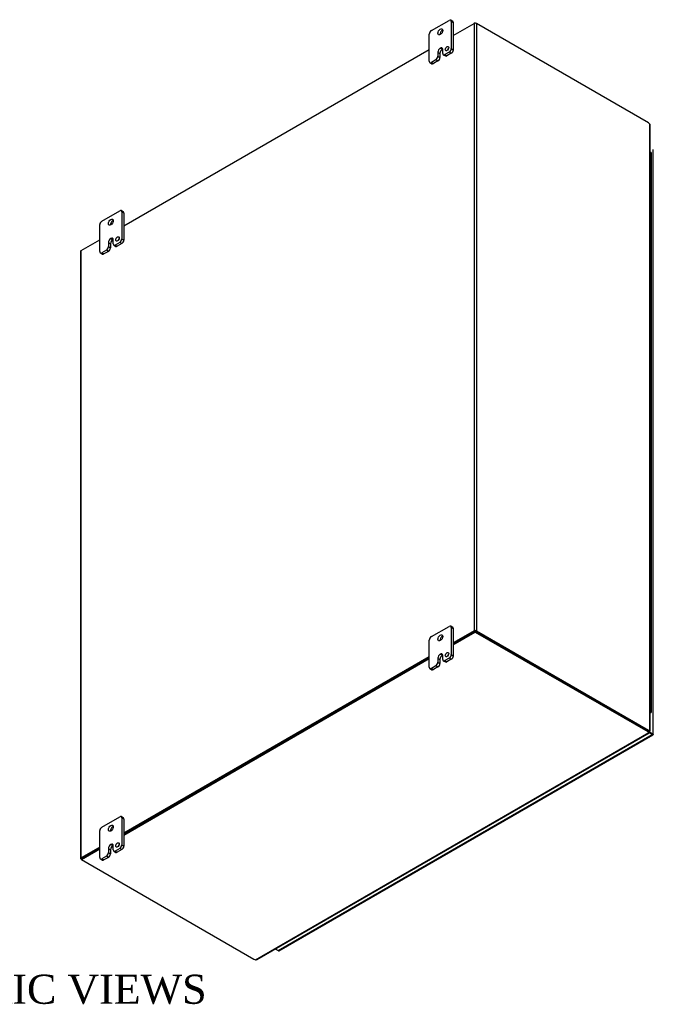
# Model space of a CAD drawing. Header units: inches. Extents: x 9 to 238, y 4 to 159.
# Tile 10 of 10: x 205 to 238, y 107 to 158. Entities that reach past the tile are written whole.
import ezdxf
from ezdxf.enums import TextEntityAlignment as Align

# ---------------------------------------------------------------- set-up
doc = ezdxf.new("R2010")
doc.units = ezdxf.units.IN
doc.header["$MEASUREMENT"] = 0
for name, color, linetype in [('COM48466', 7, 'CONTINUOUS'), ('COM70236-4', 7, 'CONTINUOUS'), ('COM71782-4', 7, 'CONTINUOUS'), ('DEFAULT', 7, 'CONTINUOUS'), ('FET07710', 7, 'CONTINUOUS'), ('HNG10620-44B', 7, 'CONTINUOUS'), ('HNG10620-44C', 7, 'CONTINUOUS'), ('HNG10620-44P', 7, 'CONTINUOUS')]:
    doc.layers.add(name, color=color, linetype=linetype)
doc.styles.add('SEACAD_TIMES_NEW_ROMAN', font='times.ttf')

msp = doc.modelspace()

# ---------------------------------------------------------------- linework, layer by layer
at = {"layer": 'COM48466', "color": 7}
for p, q in [((227.775, 157.224), (228.845, 157.842)), ((228.845, 157.842), (228.845, 126.582)), ((228.967, 157.842), (228.967, 126.582)), ((237.83, 152.725), (228.967, 157.842)), ((210.804, 147.426), (226.538, 156.51)), ((237.896, 121.447), (237.896, 152.667)), ((237.922, 121.432), (237.922, 152.612)), ((208.603, 146.155), (209.567, 146.712)), ((208.578, 146.119), (208.578, 114.86)), ((208.603, 114.895), (208.603, 146.155)), ((228.845, 126.582), (227.775, 125.964)), ((228.886, 126.559), (227.775, 125.917)), ((228.927, 126.559), (237.789, 121.442)), ((228.967, 126.582), (237.83, 121.466)), ((226.538, 125.25), (210.804, 116.166)), ((226.538, 125.203), (210.804, 116.119)), ((237.83, 121.466), (237.789, 121.442)), ((237.856, 121.423), (237.896, 121.447)), ((237.885, 121.432), (237.896, 121.425)), ((237.896, 121.425), (237.885, 121.432)), ((237.894, 121.432), (237.92, 121.429)), ((209.567, 115.452), (208.603, 114.895)), ((209.567, 115.405), (208.644, 114.872)), ((208.623, 114.813), (208.603, 114.825))]:
    msp.add_line(p, q, dxfattribs=at)
for centre, radius, start, end in [((237.847, 152.611), 0.0746, 0.3232, 48.8002), ((237.891, 121.354), 0.0781, 87.6094, 112.6532), ((237.901, 121.475), 0.0494, 264.0996, 291.6339)]:
    msp.add_arc(centre, radius, start, end, dxfattribs=at)
for centre, major_axis, start_param, end_param in [((228.906, 157.806), (-0.0864, 0), 3.926991, 5.497787), ((237.83, 152.562), (-0.1, 0.173), 5.006396, 5.497787), ((208.664, 146.119), (0.0864, 0), 2.356194, 3.141593), ((228.906, 126.547), (0.0864, 0), 0.785398, 2.356194), ((237.789, 121.606), (0.1, -0.173), 5.497787, 5.989178), ((237.83, 121.629), (0.1, -0.173), 5.497787, 5.989178), ((208.664, 114.86), (0.0864, 0), 2.356194, 3.926991)]:
    msp.add_ellipse(centre, major_axis=major_axis, ratio=0.57735, start_param=start_param, end_param=end_param, dxfattribs=at)
msp.add_open_spline([(237.896, 121.447), (237.897, 121.446), (237.9, 121.446), (237.903, 121.445), (237.906, 121.444), (237.909, 121.442), (237.912, 121.441), (237.914, 121.44), (237.916, 121.439), (237.917, 121.438), (237.919, 121.436), (237.921, 121.434), (237.922, 121.432), (237.921, 121.43), (237.92, 121.429), (237.92, 121.429)], degree=3, knots=[0, 0, 0, 0, 0.058839, 0.117335, 0.175479, 0.233264, 0.290679, 0.347718, 0.404373, 0.460635, 0.516498, 0.640635, 0.762642, 0.882451, 1, 1, 1, 1], dxfattribs=at)
at = {"layer": 'COM70236-4', "color": 7}
for p, q in [((228.906, 157.877), (228.845, 157.842)), ((228.906, 157.856), (228.906, 157.877)), ((228.906, 157.877), (228.967, 157.842)), ((227.775, 125.917), (228.906, 126.571)), ((227.775, 125.87), (228.906, 126.524)), ((228.906, 126.571), (228.906, 126.524)), ((228.906, 126.571), (237.789, 121.442)), ((228.906, 126.524), (237.789, 121.395)), ((210.804, 116.119), (226.538, 125.203)), ((210.804, 116.072), (226.538, 125.156)), ((217.589, 109.656), (237.839, 121.347)), ((217.65, 109.662), (237.864, 121.333)), ((237.789, 121.442), (237.789, 121.395)), ((237.839, 121.394), (237.839, 121.347)), ((237.857, 121.358), (237.846, 121.364)), ((237.846, 121.364), (237.857, 121.358)), ((237.851, 121.356), (237.866, 121.336)), ((208.623, 114.86), (209.567, 115.405)), ((208.623, 114.813), (209.567, 115.358)), ((208.623, 114.86), (208.623, 114.813)), ((208.623, 114.813), (217.506, 109.685))]:
    msp.add_line(p, q, dxfattribs=at)
for centre, radius, start, end in [((237.916, 121.398), 0.0781, 187.3468, 212.3906), ((237.818, 121.329), 0.0481, 7.9737, 36.2928), ((217.613, 109.727), 0.075, 251.3676, 299.5813)]:
    msp.add_arc(centre, radius, start, end, dxfattribs=at)
for centre, major_axis, start_param, end_param in [((237.647, 121.361), (0.2, 0), 0.294007, 0.785398), ((237.647, 121.314), (0.2, 0), 0.294007, 0.785398), ((217.647, 109.766), (-0.2, 0), 0.785398, 1.276789)]:
    msp.add_ellipse(centre, major_axis=major_axis, ratio=0.57735, start_param=start_param, end_param=end_param, dxfattribs=at)
msp.add_open_spline([(237.839, 121.347), (237.843, 121.343), (237.847, 121.34), (237.853, 121.335), (237.856, 121.333), (237.861, 121.332), (237.863, 121.332), (237.865, 121.333), (237.866, 121.334), (237.866, 121.336)], degree=3, knots=[0, 0, 0, 0, 0.25, 0.25, 0.5, 0.5, 0.75, 0.75, 1, 1, 1, 1], dxfattribs=at)
at = {"layer": 'COM71782-4', "color": 7}
for p, q in [((238.076, 121.277), (238.076, 151.364)), ((218.752, 110.123), (238.01, 121.242)), ((218.795, 110.119), (238.053, 121.237)), ((237.839, 121.387), (238.01, 121.289)), ((238.01, 121.289), (237.839, 121.387)), ((238.01, 121.242), (237.858, 121.329)), ((238.01, 121.289), (238.01, 121.289)), ((238.01, 121.289), (238.01, 121.289)), ((238.01, 121.289), (238.051, 121.265)), ((238.068, 121.256), (238.01, 121.289)), ((238.068, 121.256), (238.01, 121.289)), ((218.6, 110.211), (218.752, 110.123))]:
    msp.add_line(p, q, dxfattribs=at)
for centre, major_axis, ratio, start_param, end_param in [((237.99, 121.301), (-0.0288, 0.0166), 0.000948, 2.356741, 3.927537), ((237.99, 121.301), (-0.0288, 0.0166), 0.000948, 2.355648, 3.926445), ((238.01, 121.312), (-0.0432, 0.0748), 0.57735, 2.356194, 3.587154), ((237.99, 121.301), (0.0864, -0.0498), 0.000948, -0.784852, -0.445015), ((237.99, 121.301), (0.0863, -0.0499), 0.000948, 0.445015, 0.784852), ((237.99, 121.277), (-0.0864, 0), 0.57735, 2.696031, 3.141593), ((218.752, 110.194), (-0.0432, 0.0748), 0.57735, 2.356194, 3.141593)]:
    msp.add_ellipse(centre, major_axis=major_axis, ratio=ratio, start_param=start_param, end_param=end_param, dxfattribs=at)
at = {"layer": 'FET07710', "color": 7}
for p, q in [((226.644, 157.475), (227.563, 158.006)), ((227.744, 157.952), (227.638, 158.013)), ((227.669, 157.944), (227.669, 156.556)), ((227.775, 157.883), (227.669, 157.944)), ((227.775, 157.883), (227.775, 156.495)), ((226.538, 155.903), (226.538, 157.291)), ((226.98, 156.363), (226.98, 156.158)), ((226.98, 156.363), (227.086, 156.301)), ((226.98, 156.158), (227.086, 156.097)), ((227.086, 156.301), (227.086, 156.097)), ((227.104, 156.576), (227.104, 156.576)), ((227.104, 156.576), (227.21, 156.515)), ((227.104, 156.576), (227.209, 156.515)), ((227.21, 156.515), (227.209, 156.515)), ((227.227, 156.301), (227.227, 156.505)), ((227.258, 156.232), (227.364, 156.171)), ((227.563, 156.373), (227.333, 156.24)), ((227.333, 156.24), (227.439, 156.179)), ((227.669, 156.311), (227.439, 156.179)), ((227.669, 156.311), (227.563, 156.373)), ((227.669, 156.556), (227.775, 156.495)), ((226.569, 155.834), (226.675, 155.773)), ((226.874, 155.975), (226.644, 155.842)), ((226.644, 155.842), (226.75, 155.781)), ((226.98, 155.914), (226.75, 155.781)), ((226.98, 155.914), (226.874, 155.975)), ((209.673, 147.677), (210.593, 148.208)), ((210.773, 148.154), (210.668, 148.215)), ((210.699, 148.146), (210.699, 146.758)), ((210.804, 148.085), (210.699, 148.146)), ((210.804, 148.085), (210.804, 146.697)), ((209.567, 146.105), (209.567, 147.493)), ((210.01, 146.565), (210.01, 146.36)), ((210.01, 146.565), (210.115, 146.504)), ((210.115, 146.504), (210.115, 146.299)), ((210.133, 146.778), (210.133, 146.778)), ((210.133, 146.778), (210.239, 146.717)), ((210.133, 146.778), (210.239, 146.717)), ((210.239, 146.717), (210.239, 146.717)), ((210.257, 146.503), (210.257, 146.707)), ((210.593, 146.575), (210.363, 146.442)), ((210.698, 146.513), (210.468, 146.381)), ((210.698, 146.513), (210.593, 146.575)), ((210.699, 146.758), (210.804, 146.697)), ((209.598, 146.036), (209.704, 145.975)), ((209.904, 146.177), (209.673, 146.044)), ((209.673, 146.044), (209.779, 145.983)), ((210.009, 146.116), (209.779, 145.983)), ((210.009, 146.116), (209.904, 146.177)), ((210.01, 146.36), (210.115, 146.299)), ((210.288, 146.434), (210.393, 146.373)), ((210.363, 146.442), (210.468, 146.381)), ((226.644, 126.285), (227.563, 126.815)), ((227.744, 126.762), (227.638, 126.823)), ((227.669, 126.754), (227.669, 125.366)), ((227.775, 126.693), (227.669, 126.754)), ((227.775, 126.693), (227.775, 125.305)), ((226.538, 124.713), (226.538, 126.101)), ((227.104, 125.386), (227.104, 125.386)), ((227.104, 125.386), (227.21, 125.325)), ((227.104, 125.386), (227.209, 125.325)), ((227.21, 125.325), (227.209, 125.325)), ((227.227, 125.111), (227.227, 125.315)), ((227.563, 125.182), (227.333, 125.05)), ((227.669, 125.121), (227.563, 125.182)), ((227.669, 125.366), (227.775, 125.305)), ((226.874, 124.785), (226.644, 124.652)), ((226.98, 124.723), (226.75, 124.591)), ((226.98, 124.723), (226.874, 124.785)), ((226.98, 125.172), (226.98, 124.968)), ((226.98, 125.172), (227.086, 125.111)), ((226.98, 124.968), (227.086, 124.907)), ((227.086, 125.111), (227.086, 124.907)), ((227.258, 125.042), (227.364, 124.981)), ((227.333, 125.05), (227.439, 124.989)), ((227.669, 125.121), (227.439, 124.989)), ((226.569, 124.644), (226.675, 124.583)), ((226.644, 124.652), (226.75, 124.591)), ((209.673, 116.487), (210.593, 117.017)), ((210.773, 116.964), (210.668, 117.025)), ((210.699, 116.956), (210.699, 115.568)), ((210.804, 116.895), (210.699, 116.956)), ((210.804, 116.895), (210.804, 115.507)), ((209.567, 114.915), (209.567, 116.303)), ((210.133, 115.588), (210.133, 115.588)), ((210.133, 115.588), (210.239, 115.527)), ((210.133, 115.588), (210.239, 115.527)), ((210.699, 115.568), (210.804, 115.507)), ((210.01, 115.374), (210.01, 115.17)), ((210.01, 115.374), (210.115, 115.313)), ((210.01, 115.17), (210.115, 115.109)), ((210.115, 115.313), (210.115, 115.109)), ((210.239, 115.527), (210.239, 115.527)), ((210.257, 115.313), (210.257, 115.517)), ((210.288, 115.244), (210.393, 115.183)), ((210.593, 115.384), (210.363, 115.252)), ((210.363, 115.252), (210.468, 115.191)), ((210.698, 115.323), (210.468, 115.191)), ((210.698, 115.323), (210.593, 115.384)), ((209.598, 114.846), (209.704, 114.785)), ((209.904, 114.987), (209.673, 114.854)), ((209.673, 114.854), (209.779, 114.793)), ((210.009, 114.926), (209.779, 114.793)), ((210.009, 114.926), (209.904, 114.987))]:
    msp.add_line(p, q, dxfattribs=at)
for centre, major_axis, start_param, end_param in [((227.563, 157.883), (-0.075, -0.13), 2.356194, 3.926991), ((227.669, 157.822), (-0.075, -0.13), 2.356194, 3.141593), ((226.644, 157.352), (0.075, 0.13), 0.785398, 2.356194), ((227.209, 157.352), (0.088, 0.152), 0.649107, 2.492486), ((227.104, 156.434), (-0.087, -0.151), 2.356194, 3.926991), ((226.874, 156.097), (-0.075, -0.13), 0.785398, 2.356194), ((227.104, 156.434), (0.087, 0.151), 0.785398, 2.356194), ((226.98, 156.036), (0.075, 0.13), 3.926991, 5.497787), ((227.209, 156.373), (0.087, 0.151), 0.785398, 2.356194), ((227.21, 156.373), (-0.087, -0.151), 3.793313, 3.926991), ((227.333, 156.362), (0.075, 0.13), 2.356194, 3.926991), ((227.439, 156.301), (0.075, 0.13), 3.141593, 3.926991), ((227.554, 156.49), (0.062, 0.108), 1.008936, 2.132657), ((227.563, 156.495), (-0.075, -0.13), 0.785398, 2.356194), ((227.669, 156.434), (0.075, 0.13), 3.926991, 5.497787), ((226.644, 155.964), (0.075, 0.13), 2.356194, 3.926991), ((226.75, 155.903), (0.075, 0.13), 3.141593, 3.926991), ((210.593, 148.085), (-0.075, -0.13), 2.356194, 3.926991), ((210.698, 148.024), (-0.075, -0.13), 2.356194, 3.141593), ((209.673, 147.554), (0.075, 0.13), 0.785398, 2.356194), ((210.239, 147.555), (0.087, 0.152), 0.649107, 2.492486), ((210.133, 146.636), (0.087, 0.151), 0.785398, 2.356194), ((210.239, 146.575), (0.087, 0.151), 0.785398, 2.356194), ((210.133, 146.636), (-0.087, -0.151), 2.356194, 3.926991), ((210.239, 146.575), (-0.087, -0.151), 3.793313, 3.926991), ((210.363, 146.564), (0.075, 0.13), 2.356194, 3.926991), ((210.583, 146.692), (0.063, 0.108), 1.008936, 2.132657), ((210.593, 146.697), (-0.075, -0.13), 0.785398, 2.356194), ((210.698, 146.636), (0.075, 0.13), 3.926991, 5.497787), ((209.673, 146.166), (0.075, 0.13), 2.356194, 3.926991), ((209.779, 146.105), (0.075, 0.13), 3.141593, 3.926991), ((209.904, 146.299), (-0.075, -0.13), 0.785398, 2.356194), ((210.009, 146.238), (0.075, 0.13), 3.926991, 5.497787), ((210.468, 146.503), (0.075, 0.13), 3.141593, 3.926991), ((227.563, 126.693), (-0.075, -0.13), 2.356194, 3.926991), ((227.669, 126.632), (-0.075, -0.13), 2.356194, 3.141593), ((226.644, 126.162), (0.075, 0.13), 0.785398, 2.356194), ((227.209, 126.162), (0.088, 0.152), 0.649107, 2.492486), ((227.104, 125.244), (0.087, 0.151), 0.785398, 2.356194), ((227.209, 125.183), (0.087, 0.151), 0.785398, 2.356194), ((227.104, 125.244), (-0.087, -0.151), 2.356194, 3.926991), ((227.21, 125.183), (-0.087, -0.151), 3.793313, 3.926991), ((227.554, 125.3), (0.063, 0.108), 1.008936, 2.132657), ((227.563, 125.305), (-0.075, -0.13), 0.785398, 2.356194), ((227.669, 125.244), (0.075, 0.13), 3.926991, 5.497787), ((226.644, 124.774), (0.075, 0.13), 2.356194, 3.926991), ((226.874, 124.907), (-0.075, -0.13), 0.785398, 2.356194), ((226.98, 124.846), (0.075, 0.13), 3.926991, 5.497787), ((227.333, 125.172), (0.075, 0.13), 2.356194, 3.926991), ((227.439, 125.111), (0.075, 0.13), 3.141593, 3.926991), ((226.75, 124.713), (0.075, 0.13), 3.141593, 3.926991), ((210.593, 116.895), (-0.075, -0.13), 2.356194, 3.926991), ((210.698, 116.834), (-0.075, -0.13), 2.356194, 3.141593), ((209.673, 116.364), (0.075, 0.13), 0.785398, 2.356194), ((210.239, 116.364), (0.088, 0.152), 0.649107, 2.492486), ((210.133, 115.446), (0.087, 0.151), 0.785398, 2.356194), ((210.133, 115.446), (-0.087, -0.151), 2.356194, 3.926991), ((210.583, 115.502), (0.063, 0.108), 1.008936, 2.132657), ((210.593, 115.507), (-0.075, -0.13), 0.785398, 2.356194), ((209.904, 115.109), (-0.075, -0.13), 0.785398, 2.356194), ((210.009, 115.048), (0.075, 0.13), 3.926991, 5.497787), ((210.239, 115.385), (0.087, 0.151), 0.785398, 2.356194), ((210.239, 115.385), (-0.087, -0.151), 3.793313, 3.926991), ((210.363, 115.374), (0.075, 0.13), 2.356194, 3.926991), ((210.468, 115.313), (0.075, 0.13), 3.141593, 3.926991), ((210.698, 115.446), (0.075, 0.13), 3.926991, 5.497787), ((209.673, 114.976), (0.075, 0.13), 2.356194, 3.926991), ((209.779, 114.915), (0.075, 0.13), 3.141593, 3.926991)]:
    msp.add_ellipse(centre, major_axis=major_axis, ratio=0.57735, start_param=start_param, end_param=end_param, dxfattribs=at)
for centre, major_axis in [((227.104, 157.414), (0.088, 0.152)), ((227.448, 156.551), (0.062, 0.108)), ((210.133, 147.616), (0.087, 0.152)), ((210.478, 146.753), (0.062, 0.108)), ((227.104, 126.223), (0.088, 0.152)), ((227.448, 125.361), (0.062, 0.108)), ((210.133, 116.425), (0.088, 0.152)), ((210.478, 115.563), (0.062, 0.108))]:
    msp.add_ellipse(centre, major_axis=major_axis, ratio=0.57735, dxfattribs=at)
at = {"layer": 'HNG10620-44B', "color": 7}
for p, q in [((237.98, 149.857), (237.98, 150.51)), ((237.98, 148.551), (237.98, 149.204)), ((237.98, 147.244), (237.98, 147.897)), ((237.98, 145.938), (237.98, 146.591)), ((237.98, 144.631), (237.98, 145.285)), ((237.98, 143.325), (237.98, 143.978)), ((237.98, 142.019), (237.98, 142.672)), ((237.98, 140.712), (237.98, 141.365)), ((237.98, 139.406), (237.98, 140.059)), ((237.98, 138.099), (237.98, 138.753)), ((237.98, 136.793), (237.98, 137.446)), ((237.98, 135.487), (237.98, 136.14)), ((237.98, 134.18), (237.98, 134.833)), ((237.98, 132.874), (237.98, 133.527)), ((237.98, 131.567), (237.98, 132.221)), ((237.98, 130.261), (237.98, 130.914)), ((237.98, 128.955), (237.98, 129.608)), ((237.98, 127.648), (237.98, 128.301)), ((237.98, 126.342), (237.98, 126.995)), ((237.98, 125.035), (237.98, 125.689)), ((237.98, 123.729), (237.98, 124.382)), ((237.98, 122.423), (237.98, 123.076))]:
    msp.add_line(p, q, dxfattribs=at)
for centre, major_axis, start_param, end_param in [((237.857, 150.51), (-0.123, 0), 3.141593, 4.157881), ((237.857, 149.857), (-0.123, 0), 3.141593, 4.157881), ((237.857, 149.204), (-0.123, 0), 3.141593, 4.157881), ((237.857, 148.551), (-0.123, 0), 3.141593, 4.157881), ((237.857, 147.897), (-0.123, 0), 3.141593, 4.157881), ((237.857, 147.244), (-0.123, 0), 3.141593, 4.157881), ((237.857, 146.591), (-0.123, 0), 3.141593, 4.157881), ((237.857, 145.938), (-0.123, 0), 3.141593, 4.157881), ((237.857, 145.285), (-0.123, 0), 3.141593, 4.157881), ((237.857, 144.631), (-0.123, 0), 3.141593, 4.157881), ((237.857, 143.978), (-0.123, 0), 3.141593, 4.157881), ((237.857, 143.325), (-0.123, 0), 3.141593, 4.157881), ((237.857, 142.672), (-0.123, 0), 3.141593, 4.157881), ((237.857, 142.019), (-0.123, 0), 3.141593, 4.157881), ((237.857, 141.365), (-0.123, 0), 3.141593, 4.157881), ((237.857, 140.712), (-0.123, 0), 3.141593, 4.157881), ((237.857, 140.059), (-0.123, 0), 3.141593, 4.157881), ((237.857, 139.406), (-0.123, 0), 3.141593, 4.157881), ((237.857, 138.753), (-0.123, 0), 3.141593, 4.157881), ((237.857, 138.099), (-0.123, 0), 3.141593, 4.157881), ((237.857, 137.446), (-0.123, 0), 3.141593, 4.157881), ((237.857, 136.793), (-0.123, 0), 3.141593, 4.157881), ((237.857, 136.14), (-0.123, 0), 3.141593, 4.157881), ((237.857, 135.487), (-0.123, 0), 3.141593, 4.157881), ((237.857, 134.833), (-0.123, 0), 3.141593, 4.157881), ((237.857, 134.18), (-0.123, 0), 3.141593, 4.157881), ((237.857, 133.527), (-0.123, 0), 3.141593, 4.157881), ((237.857, 132.874), (-0.123, 0), 3.141593, 4.157881), ((237.857, 132.221), (-0.123, 0), 3.141593, 4.157881), ((237.857, 131.567), (-0.123, 0), 3.141593, 4.157881), ((237.857, 130.914), (-0.123, 0), 3.141593, 4.157881), ((237.857, 130.261), (-0.123, 0), 3.141593, 4.157881), ((237.857, 129.608), (-0.123, 0), 3.141593, 4.157881), ((237.857, 128.955), (-0.123, 0), 3.141593, 4.157881), ((237.857, 128.301), (-0.123, 0), 3.141593, 4.157881), ((237.857, 127.648), (-0.123, 0), 3.141593, 4.157881), ((237.857, 126.995), (-0.123, 0), 3.141593, 4.157881), ((237.857, 126.342), (-0.123, 0), 3.141593, 4.157881), ((237.857, 125.689), (-0.123, 0), 3.141593, 4.157881), ((237.857, 125.035), (-0.123, 0), 3.141593, 4.157881), ((237.857, 124.382), (-0.123, 0), 3.141593, 4.157881), ((237.857, 123.729), (-0.123, 0), 3.141593, 4.157881), ((237.857, 123.076), (-0.123, 0), 3.141593, 4.157881), ((237.857, 122.423), (-0.123, 0), 2.125304, 4.157881), ((237.857, 122.423), (-0.075, 0), 2.612966, 3.670219)]:
    msp.add_ellipse(centre, major_axis=major_axis, ratio=0.57735, start_param=start_param, end_param=end_param, dxfattribs=at)
at = {"layer": 'HNG10620-44C', "color": 7}
for p, q in [((237.98, 150.51), (237.98, 151.163)), ((237.98, 149.204), (237.98, 149.857)), ((237.98, 147.897), (237.98, 148.551)), ((237.98, 146.591), (237.98, 147.244)), ((237.98, 145.285), (237.98, 145.938)), ((237.98, 143.978), (237.98, 144.631)), ((237.98, 142.672), (237.98, 143.325)), ((237.98, 141.365), (237.98, 142.019)), ((237.98, 140.059), (237.98, 140.712)), ((237.98, 138.753), (237.98, 139.406)), ((237.98, 137.446), (237.98, 138.099)), ((237.98, 136.14), (237.98, 136.793)), ((237.98, 134.833), (237.98, 135.487)), ((237.98, 133.527), (237.98, 134.18)), ((237.98, 132.221), (237.98, 132.874)), ((237.98, 130.914), (237.98, 131.567)), ((237.98, 129.608), (237.98, 130.261)), ((237.98, 128.301), (237.98, 128.955)), ((237.98, 126.995), (237.98, 127.648)), ((237.98, 125.689), (237.98, 126.342)), ((237.98, 124.382), (237.98, 125.035)), ((237.98, 123.076), (237.98, 123.729))]:
    msp.add_line(p, q, dxfattribs=at)
for centre in [(237.857, 151.163), (237.857, 150.51), (237.857, 149.857), (237.857, 149.204), (237.857, 148.551), (237.857, 147.897), (237.857, 147.244), (237.857, 146.591), (237.857, 145.938), (237.857, 145.285), (237.857, 144.631), (237.857, 143.978), (237.857, 143.325), (237.857, 142.672), (237.857, 142.019), (237.857, 141.365), (237.857, 140.712), (237.857, 140.059), (237.857, 139.406), (237.857, 138.753), (237.857, 138.099), (237.857, 137.446), (237.857, 136.793), (237.857, 136.14), (237.857, 135.487), (237.857, 134.833), (237.857, 134.18), (237.857, 133.527), (237.857, 132.874), (237.857, 132.221), (237.857, 131.567), (237.857, 130.914), (237.857, 130.261), (237.857, 129.608), (237.857, 128.955), (237.857, 128.301), (237.857, 127.648), (237.857, 126.995), (237.857, 126.342), (237.857, 125.689), (237.857, 125.035), (237.857, 124.382), (237.857, 123.729), (237.857, 123.076)]:
    msp.add_ellipse(centre, major_axis=(0.123, 0), ratio=0.57735, start_param=0, end_param=1.016289, dxfattribs=at)
at = {"layer": 'HNG10620-44P', "color": 7}
msp.add_ellipse((237.857, 122.423), major_axis=(-0.075, 0), ratio=0.57735, start_param=2.612966, end_param=3.670219, dxfattribs=at)

# ---------------------------------------------------------------- texts
at = {"layer": 'DEFAULT', "color": 7, "style": 'SEACAD_TIMES_NEW_ROMAN'}
msp.add_text('ISOMETRIC VIEWS', height=1.5, dxfattribs=at).set_placement((195.118, 108.888), align=Align.TOP_LEFT)

doc.saveas('drawing.dxf')
